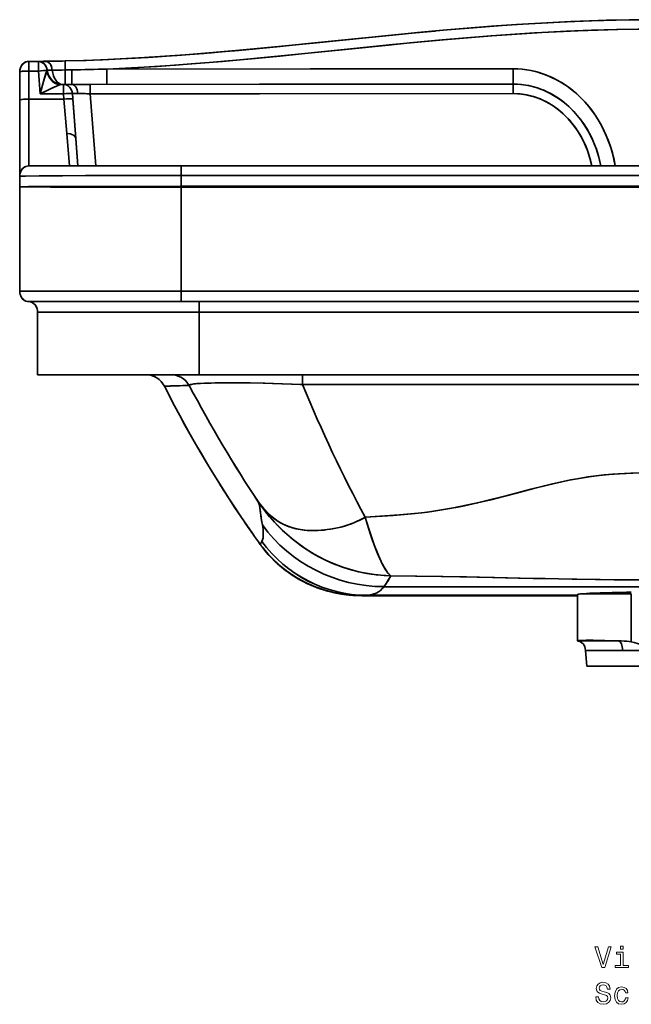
# Model space of a CAD drawing. Extents: x 290 to 1969, y 22 to 1622.
# Tile 7 of 12: x 290 to 582, y 886 to 1357. Entities that reach past the tile are written whole.
import ezdxf

# ---------------------------------------------------------------- set-up
doc = ezdxf.new("R2010")
doc.units = 0

msp = doc.modelspace()

# ---------------------------------------------------------------- linework, layer by layer
at = {"color": 7, "lineweight": 35, "ltscale": 0.000183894}
msp.add_line((293.83, 1337.1), (293.84, 1337.1), dxfattribs=at)
at = {"color": 7, "lineweight": 35, "ltscale": 0.000238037}
msp.add_line((293.85, 1337.09), (293.84, 1337.09), dxfattribs=at)
at = {"color": 7, "lineweight": 35, "ltscale": 0.114105}
for p, q in [((293.85, 1332.52), (293.85, 1337.09)), ((293.85, 1337.09), (293.85, 1332.52)), ((298.5, 1337.09), (298.5, 1332.52)), ((298.5, 1332.52), (298.5, 1337.09)), ((310.49, 1321.56), (310.49, 1326.13)), ((366.86, 1287.09), (366.86, 1282.52)), ((366.86, 1287.09), (366.86, 1282.52))]:
    msp.add_line(p, q, dxfattribs=at)
at = {"color": 7, "lineweight": 35, "ltscale": 0.116359}
for p, q in [((298.5, 1337.09), (293.85, 1337.09)), ((298.5, 1332.52), (293.85, 1332.52)), ((293.85, 1332.52), (298.5, 1332.52))]:
    msp.add_line(p, q, dxfattribs=at)
at = {"color": 7, "lineweight": 35, "ltscale": 0.088772}
for p, q in [((298.5, 1337.09), (302.06, 1337.09)), ((302.06, 1337.09), (298.5, 1337.09))]:
    msp.add_line(p, q, dxfattribs=at)
at = {"color": 7, "lineweight": 35, "ltscale": 0.002328}
msp.add_line((298.6, 1337.09), (298.5, 1337.09), dxfattribs=at)
msp.add_line((298.6, 1337.09), (298.5, 1337.09), dxfattribs=at)
at = {"color": 7, "lineweight": 35, "ltscale": 0.002309}
msp.add_line((298.6, 1337.09), (298.51, 1337.09), dxfattribs=at)
at = {"color": 7, "lineweight": 35, "ltscale": 0.089302}
msp.add_line((298.51, 1337.09), (302.08, 1337.09), dxfattribs=at)
at = {"color": 7, "lineweight": 35, "ltscale": 0.002797}
msp.add_line((299.55, 1336.94), (299.44, 1336.97), dxfattribs=at)
at = {"color": 7, "lineweight": 35, "ltscale": 0.002061}
msp.add_line((301.4, 1335.78), (301.34, 1335.84), dxfattribs=at)
at = {"color": 7, "lineweight": 35, "ltscale": 0.107782}
msp.add_line((311.26, 1337.34), (311.33, 1333.03), dxfattribs=at)
msp.add_line((311.26, 1337.34), (311.33, 1333.03), dxfattribs=at)
at = {"color": 7, "lineweight": 35, "ltscale": 0.337155}
for p, q in [((289.55, 1318.6), (289.55, 1332.09)), ((289.55, 1332.09), (289.55, 1318.6)), ((293.85, 1332.52), (293.85, 1319.04)), ((293.85, 1319.04), (293.85, 1332.52))]:
    msp.add_line(p, q, dxfattribs=at)
at = {"color": 7, "lineweight": 35, "ltscale": 0.000137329}
msp.add_line((289.55, 1332.09), (289.55, 1332.09), dxfattribs=at)
at = {"color": 7, "lineweight": 35, "ltscale": 0.274726}
for p, q in [((299.33, 1321.56), (298.5, 1332.52)), ((298.5, 1332.52), (299.33, 1321.56))]:
    msp.add_line(p, q, dxfattribs=at)
at = {"color": 7, "lineweight": 35, "ltscale": 0.000296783}
for p, q in [((302.75, 1332.87), (302.73, 1332.87)), ((302.73, 1332.87), (302.75, 1332.87))]:
    msp.add_line(p, q, dxfattribs=at)
at = {"color": 7, "lineweight": 35, "ltscale": 0.077971}
for p, q in [((314.45, 1333.07), (311.33, 1333.03)), ((311.33, 1333.03), (314.45, 1333.07))]:
    msp.add_line(p, q, dxfattribs=at)
at = {"color": 7, "lineweight": 35, "ltscale": 0.024824}
msp.add_line((309.5, 1326.13), (310.49, 1326.13), dxfattribs=at)
msp.add_line((309.5, 1326.13), (310.49, 1326.13), dxfattribs=at)
at = {"color": 7, "lineweight": 35, "ltscale": 0.000769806}
msp.add_line((309.5, 1326.13), (309.53, 1326.13), dxfattribs=at)
at = {"color": 7, "lineweight": 35, "ltscale": 0.012524}
msp.add_line((309.53, 1326.13), (310.03, 1326.13), dxfattribs=at)
at = {"color": 7, "lineweight": 35, "ltscale": 0.006715}
msp.add_line((309.76, 1326.13), (310.03, 1326.13), dxfattribs=at)
at = {"color": 7, "lineweight": 35, "ltscale": 0.031987}
msp.add_line((310.03, 1326.13), (311.31, 1326.13), dxfattribs=at)
at = {"color": 7, "lineweight": 35, "ltscale": 0.098396}
for p, q in [((310.49, 1326.13), (314.43, 1326.13)), ((314.43, 1326.13), (310.49, 1326.13))]:
    msp.add_line(p, q, dxfattribs=at)
at = {"color": 7, "lineweight": 35, "ltscale": 0.114102}
msp.add_line((310.49, 1326.13), (310.49, 1321.56), dxfattribs=at)
at = {"color": 7, "lineweight": 35, "ltscale": 0.077934}
msp.add_line((314.43, 1326.13), (311.31, 1326.13), dxfattribs=at)
at = {"color": 7, "lineweight": 35, "ltscale": 0.223338}
msp.add_line((314.43, 1326.13), (323.36, 1326.13), dxfattribs=at)
msp.add_line((314.43, 1326.13), (323.36, 1326.13), dxfattribs=at)
at = {"color": 7, "lineweight": 35, "ltscale": 5.62716e-05}
msp.add_line((314.43, 1326.13), (314.43, 1326.13), dxfattribs=at)
at = {"color": 7, "lineweight": 35, "ltscale": 0.014688}
msp.add_line((525.76, 1326.26), (525.17, 1326.26), dxfattribs=at)
at = {"color": 7, "lineweight": 35, "ltscale": 0.005292}
msp.add_line((525.97, 1326.26), (525.76, 1326.26), dxfattribs=at)
at = {"color": 7, "lineweight": 35, "ltscale": 0.279176}
for p, q in [((310.49, 1321.56), (299.33, 1321.56)), ((299.33, 1321.56), (310.49, 1321.56))]:
    msp.add_line(p, q, dxfattribs=at)
at = {"color": 7, "lineweight": 35, "ltscale": 0.06338}
for p, q in [((310.68, 1319.04), (310.49, 1321.56)), ((310.68, 1319.04), (310.49, 1321.56)), ((314.77, 1321.56), (314.96, 1319.04)), ((314.96, 1319.04), (314.77, 1321.56))]:
    msp.add_line(p, q, dxfattribs=at)
at = {"color": 7, "lineweight": 35}
for p, q in [((317.36, 1287.09), (314.77, 1321.56)), ((325.95, 1287.09), (323.35, 1321.57)), ((323.35, 1321.57), (325.95, 1287.09)), ((289.55, 1282.09), (289.55, 1318.6)), ((289.55, 1318.6), (289.55, 1282.09)), ((293.85, 1319.04), (293.85, 1287.09)), ((293.85, 1287.09), (293.85, 1319.04)), ((293.85, 1287.09), (366.86, 1287.09)), ((366.86, 1287.09), (293.85, 1287.09)), ((313.43, 1287.09), (365.17, 1287.09)), ((365.17, 1287.09), (594.5, 1287.09)), ((366.86, 1287.09), (594.5, 1287.09)), ((366.86, 1287.09), (594.5, 1287.09)), ((594.5, 1282.52), (366.86, 1282.52)), ((366.86, 1282.52), (594.5, 1282.52)), ((289.55, 1227.09), (289.55, 1277.09)), ((289.55, 1277.09), (289.55, 1227.09)), ((366.86, 1277.3), (594.5, 1277.3)), ((366.86, 1277.3), (594.5, 1277.3)), ((366.86, 1276.87), (594.5, 1276.87)), ((594.5, 1276.87), (366.86, 1276.87)), ((366.86, 1276.87), (366.86, 1227.09)), ((366.86, 1227.09), (366.86, 1276.87)), ((366.86, 1227.09), (289.55, 1227.09)), ((289.55, 1227.09), (366.86, 1227.09)), ((594.5, 1227.09), (366.86, 1227.09)), ((366.86, 1227.09), (594.5, 1227.09)), ((366.86, 1222.09), (293.85, 1222.09)), ((293.85, 1222.09), (366.86, 1222.09)), ((594.5, 1222.09), (375.46, 1222.09)), ((375.46, 1222.09), (594.5, 1222.09)), ((375.46, 1217.09), (298.14, 1217.09)), ((298.14, 1217.09), (298.14, 1187.09)), ((298.14, 1217.09), (375.46, 1217.09)), ((298.14, 1187.09), (298.14, 1217.09)), ((375.46, 1187.09), (375.46, 1217.09)), ((594.5, 1217.09), (375.46, 1217.09)), ((375.46, 1187.09), (375.46, 1217.09)), ((594.5, 1217.09), (375.46, 1217.09)), ((375.46, 1187.09), (317.83, 1187.09)), ((317.83, 1187.09), (375.46, 1187.09)), ((594.5, 1187.09), (375.46, 1187.09)), ((594.5, 1187.09), (375.46, 1187.09)), ((424.85, 1182.43), (594.5, 1182.43)), ((594.5, 1182.43), (424.85, 1182.43)), ((463.9, 1085.62), (594.5, 1085.62)), ((594.5, 1085.62), (463.9, 1085.62)), ((453.33, 1081.32), (473.99, 1081.29)), ((453.33, 1081.32), (473.99, 1081.29)), ((556.53, 1081.49), (455.78, 1081.49)), ((455.78, 1081.49), (556.53, 1081.49)), ((556.53, 1081.29), (474.19, 1081.29)), ((556.53, 1081.29), (474.19, 1081.29)), ((474.19, 1081.29), (556.53, 1081.29)), ((556.53, 1081.29), (474.19, 1081.29)), ((474.19, 1081.29), (556.53, 1081.29)), ((556.53, 1059.76), (556.53, 1081.84)), ((556.53, 1059.76), (556.53, 1081.84)), ((582.3, 1082.27), (582.3, 1059.18)), ((594.5, 1047.59), (561, 1047.59)), ((561, 1047.59), (594.5, 1047.59))]:
    msp.add_line(p, q, dxfattribs=at)
at = {"color": 7, "lineweight": 35, "ltscale": 0.420872}
for p, q in [((293.85, 1319.04), (310.68, 1319.04)), ((310.68, 1319.04), (293.85, 1319.04))]:
    msp.add_line(p, q, dxfattribs=at)
at = {"color": 7, "lineweight": 35, "ltscale": 0.412552}
for p, q in [((310.68, 1319.04), (312.1, 1302.59)), ((312.1, 1302.59), (310.68, 1319.04))]:
    msp.add_line(p, q, dxfattribs=at)
at = {"color": 7, "lineweight": 35, "ltscale": 0.471082}
msp.add_line((314.96, 1319.04), (316.38, 1300.25), dxfattribs=at)
msp.add_line((314.96, 1319.04), (316.38, 1300.25), dxfattribs=at)
at = {"color": 7, "lineweight": 35, "ltscale": 0.389129}
msp.add_line((313.43, 1287.09), (312.1, 1302.59), dxfattribs=at)
msp.add_line((313.43, 1287.09), (312.1, 1302.59), dxfattribs=at)
at = {"color": 7, "lineweight": 35, "ltscale": 0.32991}
msp.add_line((316.38, 1300.25), (317.36, 1287.09), dxfattribs=at)
at = {"color": 7, "lineweight": 35, "ltscale": 0.329904}
msp.add_line((316.38, 1300.25), (317.36, 1287.09), dxfattribs=at)
at = {"color": 7, "lineweight": 35, "ltscale": 0.329907}
msp.add_line((317.36, 1287.09), (316.38, 1300.25), dxfattribs=at)
at = {"color": 7, "lineweight": 35, "ltscale": 0.489474}
msp.add_line((293.85, 1287.09), (313.43, 1287.09), dxfattribs=at)
at = {"color": 7, "lineweight": 35, "ltscale": 0.000390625}
for p, q in [((313.43, 1287.09), (313.44, 1287.09)), ((313.44, 1287.09), (313.43, 1287.09))]:
    msp.add_line(p, q, dxfattribs=at)
at = {"color": 7, "lineweight": 35, "ltscale": 0.130457}
for p, q in [((366.86, 1282.52), (366.86, 1277.3)), ((366.86, 1277.3), (366.86, 1282.52))]:
    msp.add_line(p, q, dxfattribs=at)
at = {"color": 7, "lineweight": 35, "ltscale": 0.125}
for p, q in [((289.55, 1277.09), (289.55, 1282.09)), ((289.55, 1282.09), (289.55, 1277.09)), ((366.86, 1227.09), (366.86, 1222.09)), ((366.86, 1222.09), (366.86, 1227.09)), ((375.46, 1217.09), (375.46, 1222.09)), ((375.46, 1217.09), (375.46, 1222.09))]:
    msp.add_line(p, q, dxfattribs=at)
at = {"color": 7, "lineweight": 35, "ltscale": 0.001549}
msp.add_line((320.89, 1277.27), (320.95, 1277.25), dxfattribs=at)
at = {"color": 7, "lineweight": 35, "ltscale": 0.010895}
msp.add_line((366.86, 1277.3), (366.86, 1276.87), dxfattribs=at)
msp.add_line((366.86, 1277.3), (366.86, 1276.87), dxfattribs=at)
at = {"color": 7, "lineweight": 35, "ltscale": 0.214751}
for p, q in [((366.86, 1222.09), (375.46, 1222.09)), ((375.46, 1222.09), (366.86, 1222.09))]:
    msp.add_line(p, q, dxfattribs=at)
at = {"color": 7, "lineweight": 35, "ltscale": 0.492164}
msp.add_line((317.83, 1187.09), (298.14, 1187.09), dxfattribs=at)
at = {"color": 7, "lineweight": 35, "ltscale": 0.492163}
msp.add_line((298.14, 1187.09), (317.83, 1187.09), dxfattribs=at)
at = {"color": 7, "lineweight": 35, "ltscale": 0.116318}
msp.add_line((424.85, 1187.09), (424.85, 1182.43), dxfattribs=at)
at = {"color": 7, "lineweight": 35, "ltscale": 0.116312}
msp.add_line((424.85, 1187.09), (424.85, 1182.43), dxfattribs=at)
at = {"color": 7, "lineweight": 35, "ltscale": 0.000149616}
for p, q in [((358.8, 1181.61), (358.8, 1181.62)), ((358.8, 1181.62), (358.8, 1181.61))]:
    msp.add_line(p, q, dxfattribs=at)
at = {"color": 7, "lineweight": 35, "ltscale": 0.000902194}
for p, q in [((358.8, 1181.61), (358.84, 1181.61)), ((358.84, 1181.61), (358.8, 1181.61))]:
    msp.add_line(p, q, dxfattribs=at)
at = {"color": 7, "lineweight": 35, "ltscale": 0.000101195}
msp.add_line((403.93, 1125.97), (403.94, 1125.97), dxfattribs=at)
at = {"color": 7, "lineweight": 35, "ltscale": 3.20888e-05}
msp.add_line((403.93, 1125.97), (403.93, 1125.97), dxfattribs=at)
at = {"color": 7, "lineweight": 35, "ltscale": 0.000103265}
msp.add_line((403.94, 1125.97), (403.93, 1125.97), dxfattribs=at)
at = {"color": 7, "lineweight": 35, "ltscale": 2.94696e-05}
msp.add_line((403.93, 1125.97), (403.93, 1125.97), dxfattribs=at)
at = {"color": 7, "lineweight": 35, "ltscale": 3.0095e-05}
for p, q in [((454.9, 1118.9), (454.91, 1118.9)), ((454.91, 1118.9), (454.9, 1118.9))]:
    msp.add_line(p, q, dxfattribs=at)
at = {"color": 7, "lineweight": 35, "ltscale": 8.34783e-05}
msp.add_line((454.91, 1118.9), (454.91, 1118.9), dxfattribs=at)
msp.add_line((454.91, 1118.9), (454.91, 1118.9), dxfattribs=at)
at = {"color": 7, "lineweight": 35, "ltscale": 0.000237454}
msp.add_line((401.1, 1110.9), (401.11, 1110.91), dxfattribs=at)
msp.add_line((401.1, 1110.9), (401.11, 1110.91), dxfattribs=at)
at = {"color": 7, "lineweight": 35, "ltscale": 0.00024426}
msp.add_line((404.71, 1105.83), (404.71, 1105.84), dxfattribs=at)
at = {"color": 7, "lineweight": 35, "ltscale": 0.000164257}
msp.add_line((404.71, 1105.84), (404.72, 1105.83), dxfattribs=at)
msp.add_line((404.71, 1105.84), (404.72, 1105.83), dxfattribs=at)
at = {"color": 7, "lineweight": 35, "ltscale": 0.00024551}
msp.add_line((404.71, 1105.83), (404.71, 1105.84), dxfattribs=at)
at = {"color": 7, "lineweight": 35, "ltscale": 0.000913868}
for p, q in [((404.73, 1105.8), (404.71, 1105.83)), ((404.71, 1105.83), (404.73, 1105.8))]:
    msp.add_line(p, q, dxfattribs=at)
at = {"color": 7, "lineweight": 35, "ltscale": 0.000150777}
msp.add_line((404.71, 1105.83), (404.71, 1105.83), dxfattribs=at)
msp.add_line((404.71, 1105.83), (404.71, 1105.83), dxfattribs=at)
at = {"color": 7, "lineweight": 35, "ltscale": 0.000243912}
msp.add_line((404.71, 1105.83), (404.72, 1105.83), dxfattribs=at)
at = {"color": 7, "lineweight": 35, "ltscale": 0.000244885}
msp.add_line((404.71, 1105.83), (404.72, 1105.83), dxfattribs=at)
at = {"color": 7, "lineweight": 35, "ltscale": 0.000616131}
for p, q in [((404.72, 1105.83), (404.73, 1105.81)), ((404.73, 1105.81), (404.72, 1105.83))]:
    msp.add_line(p, q, dxfattribs=at)
at = {"color": 7, "lineweight": 35, "ltscale": 0.000301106}
msp.add_line((404.72, 1105.81), (404.73, 1105.8), dxfattribs=at)
at = {"color": 7, "lineweight": 35, "ltscale": 0.000204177}
for p, q in [((404.73, 1105.79), (404.73, 1105.8)), ((404.73, 1105.79), (404.73, 1105.8)), ((404.73, 1105.8), (404.73, 1105.79))]:
    msp.add_line(p, q, dxfattribs=at)
at = {"color": 7, "lineweight": 35, "ltscale": 0.424044}
msp.add_line((470.26, 1081.29), (453.3, 1081.31), dxfattribs=at)
at = {"color": 7, "lineweight": 35, "ltscale": 8.15489e-05}
for p, q in [((453.32, 1081.31), (453.33, 1081.32)), ((453.33, 1081.32), (453.32, 1081.31))]:
    msp.add_line(p, q, dxfattribs=at)
at = {"color": 7, "lineweight": 35, "ltscale": 0.00023548}
msp.add_line((453.33, 1081.32), (453.32, 1081.31), dxfattribs=at)
msp.add_line((453.33, 1081.32), (453.32, 1081.31), dxfattribs=at)
at = {"color": 7, "lineweight": 35, "ltscale": 0.061421}
msp.add_line((455.78, 1081.49), (453.33, 1081.32), dxfattribs=at)
msp.add_line((455.78, 1081.49), (453.33, 1081.32), dxfattribs=at)
at = {"color": 7, "lineweight": 35, "ltscale": 0.116967}
msp.add_line((465.58, 1081.3), (470.26, 1081.29), dxfattribs=at)
at = {"color": 7, "lineweight": 35, "ltscale": 0.117002}
msp.add_line((465.58, 1081.3), (470.26, 1081.29), dxfattribs=at)
at = {"color": 7, "lineweight": 35, "ltscale": 0.111818}
msp.add_line((465.79, 1081.3), (470.26, 1081.29), dxfattribs=at)
at = {"color": 7, "lineweight": 35, "ltscale": 0.111402}
msp.add_line((470.26, 1081.29), (465.8, 1081.3), dxfattribs=at)
at = {"color": 7, "lineweight": 35, "ltscale": 0.071794}
msp.add_line((468.77, 1081.29), (465.9, 1081.3), dxfattribs=at)
at = {"color": 7, "lineweight": 35, "ltscale": 0.093222}
msp.add_line((473.99, 1081.29), (470.26, 1081.29), dxfattribs=at)
at = {"color": 7, "lineweight": 35, "ltscale": 0.093227}
msp.add_line((470.26, 1081.29), (473.99, 1081.29), dxfattribs=at)
at = {"color": 7, "lineweight": 35, "ltscale": 0.00771}
msp.add_line((474.19, 1081.29), (473.88, 1081.29), dxfattribs=at)
at = {"color": 7, "lineweight": 35, "ltscale": 0.005058}
msp.add_line((474.19, 1081.29), (473.99, 1081.29), dxfattribs=at)
msp.add_line((474.19, 1081.29), (473.99, 1081.29), dxfattribs=at)
at = {"color": 7, "lineweight": 35, "ltscale": 0.00505}
for p, q in [((473.99, 1081.29), (474.19, 1081.29)), ((474.19, 1081.29), (473.99, 1081.29))]:
    msp.add_line(p, q, dxfattribs=at)
at = {"color": 7, "lineweight": 35, "ltscale": 0.214987}
msp.add_line((556.53, 1072.69), (556.53, 1081.29), dxfattribs=at)
at = {"color": 7, "lineweight": 35, "ltscale": 0.346832}
msp.add_line((573.1, 1082.23), (559.22, 1082.23), dxfattribs=at)
msp.add_line((573.1, 1082.23), (559.22, 1082.23), dxfattribs=at)
at = {"color": 7, "lineweight": 35, "ltscale": 0.01481}
msp.add_line((573.1, 1082.83), (573.1, 1082.23), dxfattribs=at)
msp.add_line((573.1, 1082.83), (573.1, 1082.23), dxfattribs=at)
at = {"color": 7, "lineweight": 35, "ltscale": 0.026114}
msp.add_line((556.53, 1059.91), (556.53, 1060.95), dxfattribs=at)
at = {"color": 7, "lineweight": 35, "ltscale": 0.00242}
for p, q in [((556.53, 1059.66), (556.53, 1059.76)), ((556.53, 1059.76), (556.53, 1059.66))]:
    msp.add_line(p, q, dxfattribs=at)
at = {"color": 7, "lineweight": 35, "ltscale": 0.001999}
msp.add_line((556.53, 1059.68), (556.53, 1059.76), dxfattribs=at)
at = {"color": 7, "lineweight": 35, "ltscale": 0.050497}
msp.add_line((558.55, 1059.66), (556.53, 1059.66), dxfattribs=at)
at = {"color": 7, "lineweight": 35, "ltscale": 0.494168}
msp.add_line((556.53, 1059.66), (576.3, 1059.66), dxfattribs=at)
at = {"color": 7, "lineweight": 35, "ltscale": 0.014108}
msp.add_line((557.09, 1059.66), (556.53, 1059.66), dxfattribs=at)
at = {"color": 7, "lineweight": 35, "ltscale": 0.49417}
msp.add_line((556.53, 1059.66), (576.3, 1059.66), dxfattribs=at)
at = {"color": 7, "lineweight": 35, "ltscale": 0.004639}
msp.add_line((576.3, 1059.66), (576.11, 1059.7), dxfattribs=at)
at = {"color": 7, "lineweight": 35, "ltscale": 0.034886}
msp.add_line((576.11, 1059.7), (577.51, 1059.66), dxfattribs=at)
at = {"color": 7, "lineweight": 35, "ltscale": 0.030333}
msp.add_line((576.3, 1059.66), (577.51, 1059.66), dxfattribs=at)
at = {"color": 7, "lineweight": 35, "ltscale": 0.188785}
msp.add_line((560.43, 1055.12), (561, 1047.59), dxfattribs=at)
msp.add_line((560.43, 1055.12), (561, 1047.59), dxfattribs=at)
at = {"color": 7, "lineweight": 35, "ltscale": 0.443358}
for p, q in [((578.17, 1055.12), (560.43, 1055.12)), ((560.43, 1055.12), (578.17, 1055.12))]:
    msp.add_line(p, q, dxfattribs=at)
at = {"color": 7, "lineweight": 35, "ltscale": 0.408315}
for p, q in [((594.5, 1055.12), (578.17, 1055.12)), ((578.17, 1055.12), (594.5, 1055.12))]:
    msp.add_line(p, q, dxfattribs=at)
at = {"color": 7, "lineweight": 35}
for points in [[(311.26, 1337.34), (321.37, 1337.62), (331.68, 1338.02), (340.47, 1338.44), (349.37, 1338.94), (359.06, 1339.56), (368.69, 1340.25), (381.95, 1341.3), (394.84, 1342.43), (410.04, 1343.86), (431.61, 1346.02), (456.9, 1348.61), (469.55, 1349.87), (481.85, 1351.06), (494.23, 1352.19), (506.65, 1353.25), (520.44, 1354.3), (530.23, 1354.96), (541.79, 1355.64), (553.31, 1356.19), (562.35, 1356.54), (571.18, 1356.8), (581.31, 1356.99), (587.58, 1357.06)], [(587.07, 1357.06), (575.12, 1356.89), (563.18, 1356.57), (551.24, 1356.1), (539.3, 1355.5), (527.37, 1354.77), (515.45, 1353.93), (503.8, 1353.01), (492.15, 1352.01), (479.98, 1350.88), (467.81, 1349.7), (449.97, 1347.9), (426.08, 1345.46), (414.21, 1344.27), (397.78, 1342.7), (389.57, 1341.96), (381.35, 1341.25), (373.12, 1340.59), (364.9, 1339.97), (351.5, 1339.07), (344.8, 1338.67), (338.09, 1338.32), (329.15, 1337.91), (320.2, 1337.59), (311.26, 1337.34)], [(548.18, 1355.96), (558.43, 1356.4), (570.45, 1356.78), (582.47, 1357.01), (594.5, 1357.09)], [(311.26, 1337.34), (320.11, 1337.58), (328.96, 1337.91), (337.81, 1338.31), (344.45, 1338.66), (351.09, 1339.04), (364.36, 1339.93), (377.62, 1340.94), (386, 1341.65), (394.38, 1342.39), (403.51, 1343.24), (421.78, 1345.02), (443.83, 1347.27), (465.88, 1349.51), (477.17, 1350.61), (488.46, 1351.67)], [(594.5, 1352.52), (585.4, 1352.48), (575.82, 1352.34), (566.25, 1352.1), (556.68, 1351.76), (549.78, 1351.47), (542.88, 1351.13), (535.9, 1350.74), (528.91, 1350.3), (515.04, 1349.33), (503.43, 1348.41), (491.83, 1347.4), (476.37, 1345.96), (466.06, 1344.95), (445.46, 1342.86), (425.97, 1340.87), (416.23, 1339.89), (401.61, 1338.48), (386.63, 1337.13), (371.65, 1335.9), (364.15, 1335.34), (356.65, 1334.83), (343.97, 1334.06), (331.29, 1333.44)], [(594.5, 1352.52), (587.1, 1352.49), (575.17, 1352.32), (563.25, 1352), (551.33, 1351.54), (539.41, 1350.94), (527.49, 1350.21), (515.58, 1349.37), (503.97, 1348.45), (492.37, 1347.45), (480.17, 1346.32), (467.98, 1345.14), (444.92, 1342.8), (424.43, 1340.71), (414.19, 1339.69), (398.81, 1338.22), (389.51, 1337.38), (380.22, 1336.58), (367.82, 1335.61), (355.41, 1334.74), (342.99, 1334.01), (331.29, 1333.44)], [(293.85, 1337.09), (293.17, 1337.02), (292.52, 1336.84), (291.9, 1336.54), (291.32, 1336.12), (290.8, 1335.61), (290.37, 1335.02), (290.02, 1334.35), (289.76, 1333.62), (289.61, 1332.86), (289.55, 1332.09)], [(289.55, 1332.09), (289.61, 1332.87), (289.77, 1333.63), (290.03, 1334.36), (290.39, 1335.04), (290.82, 1335.64), (291.35, 1336.15), (291.94, 1336.56), (292.54, 1336.85), (293.19, 1337.03), (293.85, 1337.09)], [(289.56, 1332.15), (289.64, 1333.09), (289.74, 1333.56), (289.88, 1334.01), (290.06, 1334.44), (290.27, 1334.85), (290.76, 1335.57), (291.05, 1335.89), (291.37, 1336.18), (291.72, 1336.44), (292.08, 1336.65), (292.64, 1336.89), (293.23, 1337.04), (293.83, 1337.1)], [(289.56, 1332.14), (289.61, 1332.91), (289.77, 1333.67), (290.04, 1334.39), (290.4, 1335.07), (290.83, 1335.66), (291.35, 1336.16), (291.94, 1336.57), (292.54, 1336.86), (293.18, 1337.04), (293.84, 1337.1)], [(302.05, 1337.17), (302.35, 1337.15), (302.63, 1337.09), (302.91, 1336.99), (303.42, 1336.67), (303.69, 1336.43), (303.94, 1336.16), (304.38, 1335.52), (304.72, 1334.79), (304.99, 1333.87), (305.15, 1332.89)], [(305.15, 1332.89), (305.01, 1333.72), (304.79, 1334.52), (304.48, 1335.26), (304.07, 1335.92), (303.71, 1336.34), (303.32, 1336.67), (302.9, 1336.91), (302.45, 1337.05), (302.08, 1337.09)], [(289.55, 1332.09), (289.56, 1332.1), (289.58, 1332.13), (289.62, 1332.16), (289.75, 1332.22), (290.01, 1332.28), (290.72, 1332.39), (291.82, 1332.47), (293.85, 1332.52)], [(293.85, 1332.52), (292.55, 1332.5), (291.32, 1332.44), (290.36, 1332.34), (289.98, 1332.28), (289.63, 1332.17), (289.58, 1332.13), (289.56, 1332.11), (289.55, 1332.09)], [(298.5, 1332.52), (299.8, 1332.63), (301.03, 1332.69), (301.72, 1332.7), (302.47, 1332.65)], [(302.47, 1332.65), (302.05, 1332.69), (300.93, 1332.69), (299.75, 1332.63), (298.5, 1332.52)], [(302.47, 1332.65), (301.93, 1330.82), (301, 1327.55), (299.33, 1321.56)], [(299.33, 1321.56), (300.97, 1327.46), (302.47, 1332.65)], [(302.73, 1332.87), (302.72, 1332.87), (302.66, 1332.83), (302.47, 1332.65)], [(302.47, 1332.65), (302.69, 1332.85), (302.73, 1332.87)], [(305.15, 1332.89), (303.12, 1332.88), (302.79, 1332.87), (302.75, 1332.87), (302.75, 1332.87)], [(302.75, 1332.87), (302.75, 1332.87), (302.76, 1332.87), (303.63, 1332.89), (305.15, 1332.89)], [(311.31, 1326.13), (311.31, 1326.13), (311.31, 1326.14), (311.32, 1326.88), (311.33, 1333.03)], [(311.31, 1326.13), (311.31, 1326.13), (311.31, 1326.14), (311.32, 1326.88), (311.33, 1333.03)], [(314.45, 1333.08), (314.44, 1327.34), (314.43, 1326.18), (314.43, 1326.14), (314.43, 1326.13)], [(314.43, 1326.13), (314.43, 1326.23), (314.44, 1326.88), (314.45, 1333.07)], [(331.27, 1326.13), (331.27, 1326.14), (331.27, 1326.52), (331.29, 1333.44)], [(331.27, 1326.13), (331.27, 1326.14), (331.27, 1326.15), (331.28, 1326.96), (331.29, 1333.44)], [(331.29, 1333.44), (428.55, 1333.5), (525.79, 1333.56)], [(525.79, 1333.56), (428.51, 1333.5), (331.29, 1333.44)], [(525.76, 1326.26), (525.76, 1326.27), (525.76, 1326.31), (525.77, 1326.67), (525.79, 1329.31), (525.79, 1333.56)], [(525.76, 1326.26), (525.76, 1326.27), (525.76, 1326.31), (525.77, 1326.67), (525.79, 1329.31), (525.79, 1333.56)], [(525.79, 1333.56), (527.95, 1333.51), (530.1, 1333.35), (532.23, 1333.08), (534.36, 1332.7), (536.46, 1332.22), (538.19, 1331.74), (539.91, 1331.19), (541.6, 1330.57), (542.85, 1330.06), (544.09, 1329.52), (545.32, 1328.93), (546.54, 1328.3), (548.86, 1326.98), (551.1, 1325.53), (553.28, 1323.95), (555.37, 1322.24), (557.38, 1320.43), (559.3, 1318.5), (561.12, 1316.47), (562.85, 1314.34), (564.48, 1312.12), (566.12, 1309.63), (567.64, 1307.04), (569.03, 1304.38), (570.3, 1301.64), (571.43, 1298.83), (572.43, 1295.96), (573.3, 1293.05), (574.03, 1290.08), (574.62, 1287.09)], [(574.62, 1287.09), (574, 1290.21), (573.23, 1293.3), (572.31, 1296.35), (571.24, 1299.33), (570.65, 1300.8), (570.02, 1302.26), (569.37, 1303.69), (568.67, 1305.1), (567.57, 1307.18), (566.38, 1309.21), (565.12, 1311.18), (563.78, 1313.1), (561.96, 1315.46), (561.01, 1316.6), (560.03, 1317.71), (558.67, 1319.15), (557.27, 1320.53), (555.83, 1321.85), (554.03, 1323.36), (552.17, 1324.78), (550.25, 1326.1), (548.27, 1327.33), (546.25, 1328.46), (543.84, 1329.63), (541.38, 1330.66), (538.86, 1331.54), (537.59, 1331.92), (536.3, 1332.26), (534.23, 1332.73), (532.14, 1333.09), (530.03, 1333.36), (527.92, 1333.51), (525.79, 1333.56)], [(308.81, 1325.91), (308.29, 1325.7), (307.18, 1325.23), (304.36, 1323.95), (299.33, 1321.56)], [(308.81, 1325.91), (308.29, 1325.7), (307.17, 1325.23), (305.31, 1324.39), (302.4, 1323.04), (299.33, 1321.56)], [(309.5, 1326.13), (309.13, 1326.02), (308.81, 1325.91)], [(309.5, 1326.13), (309.31, 1326.09), (308.81, 1325.91)], [(323.35, 1321.57), (323.36, 1325.69), (323.36, 1326.13), (323.36, 1326.13)], [(323.35, 1321.57), (323.36, 1325.69), (323.36, 1326.13), (323.36, 1326.13)], [(323.36, 1326.13), (444.13, 1326.21), (525.76, 1326.26)], [(323.36, 1326.13), (404.31, 1326.17), (525.76, 1326.26)], [(525.74, 1321.7), (525.75, 1325.82), (525.76, 1326.26), (525.76, 1326.26)], [(525.74, 1321.7), (525.75, 1325.82), (525.76, 1326.26), (525.76, 1326.26)], [(525.76, 1326.26), (527.76, 1326.21), (529.75, 1326.05), (531.74, 1325.78), (533.71, 1325.4), (535.66, 1324.92), (537.26, 1324.44), (538.85, 1323.89), (540.41, 1323.27), (541.56, 1322.76), (542.7, 1322.22), (543.83, 1321.63), (544.95, 1321.01), (547.07, 1319.69), (549.12, 1318.23), (551.09, 1316.66), (552.97, 1314.96), (554.76, 1313.16), (556.46, 1311.25), (558.06, 1309.25), (559.55, 1307.15), (560.94, 1304.97), (562.29, 1302.6), (563.51, 1300.16), (564.6, 1297.65), (565.57, 1295.08), (566.41, 1292.46), (567.13, 1289.79), (567.71, 1287.09)], [(314.77, 1321.56), (314.77, 1321.59), (314.75, 1321.6), (314.72, 1321.63), (314.62, 1321.66), (314.32, 1321.71), (313.66, 1321.74), (312.83, 1321.73), (311.93, 1321.68), (310.49, 1321.56)], [(310.49, 1321.56), (311.76, 1321.67), (312.96, 1321.73), (313.98, 1321.73), (314.58, 1321.67), (314.73, 1321.62), (314.77, 1321.58), (314.77, 1321.56)], [(317.38, 1321.74), (315.75, 1321.72), (315.18, 1321.68), (314.9, 1321.63), (314.82, 1321.61), (314.79, 1321.59), (314.78, 1321.58), (314.77, 1321.56)], [(323.35, 1321.57), (320.87, 1321.67), (318.45, 1321.74), (317.38, 1321.74)], [(525.74, 1321.7), (363.82, 1321.58), (323.35, 1321.57)], [(323.35, 1321.57), (404.28, 1321.61), (525.74, 1321.7)], [(563.38, 1287.09), (563.07, 1288.49), (562.73, 1289.87), (562.35, 1291.25), (561.93, 1292.61), (561.31, 1294.4), (560.62, 1296.17), (559.86, 1297.9), (558.87, 1299.93), (557.79, 1301.91), (556.61, 1303.82), (555.35, 1305.66), (554, 1307.44), (552.48, 1309.22), (550.87, 1310.91), (549.18, 1312.5), (547.41, 1313.98), (545.56, 1315.35), (543.64, 1316.6), (541.66, 1317.72), (539.61, 1318.71), (537.71, 1319.49), (535.77, 1320.16), (533.81, 1320.71), (531.81, 1321.14), (529.8, 1321.45), (527.77, 1321.64), (525.74, 1321.7)], [(293.85, 1319.04), (292.58, 1319.02), (291.37, 1318.96), (290.34, 1318.85), (289.74, 1318.73), (289.59, 1318.66), (289.56, 1318.62), (289.55, 1318.6)], [(289.55, 1318.6), (289.56, 1318.62), (289.57, 1318.64), (289.61, 1318.67), (289.7, 1318.71), (290, 1318.79), (290.66, 1318.89), (291.49, 1318.96), (292.41, 1319.01), (293.85, 1319.04)], [(314.96, 1319.04), (314.96, 1319.06), (314.94, 1319.07), (314.91, 1319.1), (314.81, 1319.13), (314.51, 1319.18), (313.85, 1319.21), (313.02, 1319.2), (312.12, 1319.16), (310.68, 1319.04)], [(310.68, 1319.04), (311.98, 1319.15), (313.22, 1319.21), (314.16, 1319.21), (314.53, 1319.18), (314.87, 1319.12), (314.93, 1319.09), (314.95, 1319.07), (314.96, 1319.05), (314.96, 1319.04)], [(293.85, 1287.09), (293.17, 1287.02), (292.52, 1286.84), (291.9, 1286.54), (291.31, 1286.12), (290.8, 1285.61), (290.37, 1285.02), (290.02, 1284.34), (289.76, 1283.62), (289.61, 1282.86), (289.55, 1282.09)], [(289.55, 1282.09), (289.61, 1282.87), (289.77, 1283.63), (290.03, 1284.36), (290.39, 1285.04), (290.82, 1285.64), (291.35, 1286.15), (291.94, 1286.56), (292.54, 1286.85), (293.19, 1287.03), (293.85, 1287.09)], [(366.86, 1282.52), (343.51, 1282.5), (321.31, 1282.44), (310.02, 1282.38), (300.39, 1282.31), (292.38, 1282.2), (290.22, 1282.14), (289.63, 1282.11), (289.56, 1282.09), (289.56, 1282.09), (289.56, 1282.09), (289.55, 1282.09)], [(366.86, 1282.52), (343.33, 1282.5), (321.11, 1282.44), (305.32, 1282.35), (298.84, 1282.29), (291.66, 1282.19), (289.92, 1282.13), (289.6, 1282.1), (289.57, 1282.09), (289.56, 1282.09), (289.56, 1282.09), (289.56, 1282.09), (289.55, 1282.09)], [(366.86, 1277.3), (322.89, 1277.27), (304.32, 1277.21), (294.39, 1277.16), (291.27, 1277.13), (289.75, 1277.1), (289.58, 1277.09), (289.56, 1277.09), (289.56, 1277.09), (289.55, 1277.09)], [(289.55, 1277.09), (289.56, 1277.09), (289.56, 1277.09), (289.56, 1277.09), (289.61, 1277.09), (290.02, 1277.11), (293.76, 1277.16), (311.58, 1277.24), (342.88, 1277.29), (366.86, 1277.3)], [(366.86, 1276.87), (322.89, 1276.91), (304.33, 1276.96), (294.4, 1277.01), (291.27, 1277.04), (289.75, 1277.07), (289.58, 1277.08), (289.56, 1277.08), (289.56, 1277.09), (289.55, 1277.09)], [(366.86, 1276.87), (329.14, 1276.9), (314.58, 1276.93), (298.31, 1276.99), (292.81, 1277.02), (289.93, 1277.06), (289.6, 1277.08), (289.56, 1277.08), (289.56, 1277.09), (289.55, 1277.09)], [(289.55, 1227.09), (289.61, 1226.31), (289.77, 1225.54), (290.03, 1224.81), (290.39, 1224.13), (290.82, 1223.54), (291.35, 1223.02), (291.94, 1222.61), (292.54, 1222.32), (293.19, 1222.15), (293.85, 1222.09)], [(293.85, 1222.09), (293.17, 1222.15), (292.52, 1222.33), (291.9, 1222.63), (291.32, 1223.05), (290.8, 1223.56), (290.37, 1224.15), (290.02, 1224.83), (289.76, 1225.55), (289.61, 1226.31), (289.55, 1227.09)], [(293.85, 1222.09), (294.53, 1222.02), (295.18, 1221.84), (295.8, 1221.54), (296.38, 1221.12), (296.9, 1220.61), (297.33, 1220.02), (297.68, 1219.35), (297.94, 1218.62), (298.09, 1217.86), (298.14, 1217.09)], [(298.14, 1217.09), (298.09, 1217.87), (297.93, 1218.63), (297.67, 1219.36), (297.31, 1220.04), (296.88, 1220.64), (296.35, 1221.15), (295.76, 1221.56), (295.16, 1221.85), (294.51, 1222.03), (293.85, 1222.09)], [(370.66, 1181.97), (370.77, 1182.11), (370.98, 1182.24), (371.28, 1182.35), (371.81, 1182.49), (372.48, 1182.61), (373.68, 1182.76), (375.14, 1182.88), (377.94, 1183.03), (381.24, 1183.13), (384.94, 1183.19), (388.94, 1183.21), (397.55, 1183.17), (406.16, 1183.02), (414.98, 1182.8), (424.85, 1182.43)], [(424.85, 1182.43), (423.75, 1182.48), (415.32, 1182.78), (406.92, 1183.01), (399.85, 1183.14), (392.99, 1183.2), (387.86, 1183.21), (383.05, 1183.17), (379.3, 1183.08), (376.03, 1182.94), (374.33, 1182.82), (372.92, 1182.67), (371.82, 1182.49), (371.32, 1182.36), (370.95, 1182.22), (370.76, 1182.1), (370.66, 1181.97)], [(587.84, 1140.06), (582.04, 1139.95), (579.09, 1139.84), (576.15, 1139.68), (573.22, 1139.48), (569.32, 1139.14), (565.42, 1138.7), (561.55, 1138.17), (557.32, 1137.49), (553.12, 1136.71), (548.94, 1135.85), (543.98, 1134.72), (540.69, 1133.93), (534.15, 1132.26), (524.13, 1129.62), (518.04, 1128.03), (514.99, 1127.26), (508.73, 1125.76), (502.47, 1124.38), (499.34, 1123.75), (496.2, 1123.16), (490.44, 1122.19), (484.67, 1121.36), (478.89, 1120.67), (473.57, 1120.16), (468.25, 1119.74), (463.09, 1119.38), (454.91, 1118.9)], [(454.91, 1118.9), (464.26, 1119.46), (471.36, 1119.98), (474.93, 1120.28), (478.51, 1120.63), (482.08, 1121.03), (486.85, 1121.65), (491.61, 1122.37), (496.36, 1123.19), (500.25, 1123.93), (504.13, 1124.73), (509.3, 1125.89), (514.47, 1127.13), (519.64, 1128.44), (523, 1129.32), (529.73, 1131.1), (535.68, 1132.66), (542.11, 1134.27), (545.57, 1135.09), (549.04, 1135.87), (552.53, 1136.59), (557.3, 1137.48), (562.1, 1138.25), (566.92, 1138.88), (571.78, 1139.37), (576.64, 1139.71), (579.86, 1139.87), (583.07, 1139.98)], [(405.7, 1115.16), (405.32, 1117.4), (405.02, 1119.53), (404.83, 1121.12), (404.66, 1122.55), (404.55, 1123.29), (404.36, 1124.4), (404.22, 1124.99), (403.93, 1125.97)], [(403.93, 1125.97), (404.27, 1124.79), (404.5, 1123.65), (404.73, 1121.95), (405.08, 1119.12), (405.36, 1117.18), (405.7, 1115.16)], [(403.94, 1125.97), (404.19, 1125.63), (405.59, 1123.86), (406.84, 1122.42), (407.84, 1121.36), (408.88, 1120.34), (410.37, 1119.01), (411.8, 1117.89), (413.3, 1116.87), (414.75, 1116.01), (416.26, 1115.25), (417.41, 1114.75), (418.58, 1114.3), (419.77, 1113.9), (420.99, 1113.56), (423, 1113.12), (425.05, 1112.8), (427.14, 1112.59), (429.26, 1112.5), (431.73, 1112.51), (434.24, 1112.66), (436.75, 1112.92), (439.26, 1113.3), (441.64, 1113.78), (443.98, 1114.35), (446.23, 1115.02), (448.38, 1115.77), (450.47, 1116.62), (452.44, 1117.54), (454.22, 1118.49), (454.9, 1118.9)], [(467.23, 1090.84), (464.08, 1090.96), (460.96, 1091.22), (457.86, 1091.61), (454.79, 1092.13), (452.73, 1092.55), (450.68, 1093.03), (448.64, 1093.56), (446.61, 1094.15), (444.59, 1094.81), (442.59, 1095.52), (440.61, 1096.28), (438.66, 1097.09), (435.68, 1098.46), (432.77, 1099.95), (429.93, 1101.55), (427.16, 1103.27), (424.48, 1105.09), (421.87, 1107.01), (419.34, 1109.04), (416.9, 1111.16), (414.49, 1113.44), (413.7, 1114.22), (411.39, 1116.63), (409.19, 1119.13), (406.95, 1121.88), (405.55, 1123.71), (403.94, 1125.97)], [(454.9, 1118.9), (454.42, 1118.61), (452.54, 1117.59), (450.79, 1116.76), (449.45, 1116.19), (448.09, 1115.67), (446.53, 1115.12), (444.95, 1114.63), (443.3, 1114.17), (441.64, 1113.78), (439.95, 1113.43), (438.25, 1113.13), (436.78, 1112.92), (435.31, 1112.75), (433.84, 1112.62), (432.38, 1112.54), (430.1, 1112.49), (427.9, 1112.55), (425.79, 1112.71), (423.82, 1112.97), (421.88, 1113.35), (420.09, 1113.81), (418.4, 1114.36), (416.83, 1114.99), (415.3, 1115.72), (414.2, 1116.32), (413.13, 1116.98), (412.09, 1117.69), (411.08, 1118.44), (410.07, 1119.26), (409.11, 1120.12), (407.65, 1121.56), (406.2, 1123.14), (404.6, 1125.1), (403.94, 1125.97)], [(403.94, 1125.97), (406.18, 1122.88), (407.53, 1121.14), (409.43, 1118.84), (411.46, 1116.56), (413.03, 1114.9), (415.42, 1112.53), (416.24, 1111.77), (418.46, 1109.79), (420.75, 1107.89), (423.1, 1106.08), (425.49, 1104.38), (427.94, 1102.77), (430.45, 1101.25), (432.97, 1099.84), (435.56, 1098.52), (438.19, 1097.3), (440.84, 1096.19), (443.54, 1095.17), (446.25, 1094.27), (449, 1093.46), (451.73, 1092.77), (454.49, 1092.18), (457.29, 1091.7), (460.11, 1091.32), (462.47, 1091.08), (464.84, 1090.92), (467.23, 1090.84)], [(454.91, 1118.9), (455.54, 1116.83), (456.78, 1112.82), (458.21, 1108.57), (459.44, 1105.13), (460.89, 1101.45), (461.9, 1099.1), (462.56, 1097.67), (463.19, 1096.4), (463.8, 1095.24), (464.38, 1094.24), (464.94, 1093.35), (465.66, 1092.35), (466.36, 1091.56), (466.85, 1091.11), (467.23, 1090.84)], [(467.23, 1090.84), (466.89, 1091.08), (466.55, 1091.37), (466.2, 1091.73), (465.84, 1092.14), (465.07, 1093.16), (464.28, 1094.41), (463.42, 1095.96), (462.54, 1097.71), (461.6, 1099.77), (460.59, 1102.17), (459.57, 1104.78), (458.49, 1107.76), (457.37, 1111.04), (455.39, 1117.32), (454.91, 1118.9)], [(405.47, 1107.3), (405.74, 1107.89), (405.94, 1108.56), (406.08, 1109.32), (406.15, 1109.94), (406.17, 1110.62), (406.12, 1112.11), (406.03, 1113.06), (405.7, 1115.16)], [(405.7, 1115.16), (406.03, 1113.07), (406.12, 1112.12), (406.17, 1111.25), (406.15, 1110.05), (406.03, 1109), (405.8, 1108.08), (405.47, 1107.3)], [(405.59, 1104.63), (407.09, 1102.75), (408.65, 1100.93), (410.28, 1099.19), (411.54, 1097.94), (412.84, 1096.73), (414.16, 1095.56), (415.52, 1094.44), (417.37, 1093.01), (419.28, 1091.66), (421.23, 1090.38), (423.23, 1089.19), (425.28, 1088.08), (427.36, 1087.05), (429.47, 1086.11), (431.62, 1085.25), (433.8, 1084.47)], [(453.33, 1081.32), (450.39, 1081.39), (449.13, 1081.46), (447.25, 1081.62), (445.39, 1081.84), (443.5, 1082.12), (441.64, 1082.45), (439.15, 1082.99), (436.7, 1083.64), (434.28, 1084.38), (431.89, 1085.23), (429.53, 1086.17), (427.22, 1087.21), (424.95, 1088.35), (422.74, 1089.59), (420.58, 1090.91), (418.48, 1092.32), (416.43, 1093.82), (414.46, 1095.41), (412.57, 1097.07), (410.74, 1098.81), (408.99, 1100.62), (407.32, 1102.51), (405.61, 1104.63)], [(405.61, 1104.63), (407.22, 1102.6), (408.97, 1100.6), (410.19, 1099.29), (411.45, 1098.03), (412.75, 1096.82), (414.07, 1095.65), (415.43, 1094.52), (416.81, 1093.43), (418.23, 1092.39), (419.67, 1091.4), (421.14, 1090.45), (422.63, 1089.54), (424.15, 1088.68), (426.21, 1087.61), (428.31, 1086.61), (430.45, 1085.7), (431.98, 1085.11), (433.8, 1084.47)], [(405.61, 1104.63), (407.45, 1102.35), (409.41, 1100.17), (411.47, 1098.09), (412.85, 1096.81), (414.27, 1095.57), (415.73, 1094.37), (417.23, 1093.22), (419.29, 1091.76), (421.41, 1090.38), (423.22, 1089.3), (425.08, 1088.29), (426.96, 1087.34), (429.28, 1086.28), (431.04, 1085.55), (433.12, 1084.78), (435.23, 1084.08), (437.05, 1083.54), (438.89, 1083.06), (441.38, 1082.5), (443.89, 1082.05), (446.42, 1081.71), (448.96, 1081.47), (451.49, 1081.34), (453.33, 1081.32)], [(433.8, 1084.47), (431.39, 1085.34), (429.27, 1086.19), (427.23, 1087.11), (424.85, 1088.3), (422.88, 1089.4), (420.61, 1090.78), (418.3, 1092.34), (416.86, 1093.4), (414.93, 1094.92), (413.07, 1096.53), (411.87, 1097.64), (410.7, 1098.78), (408.64, 1100.96), (406.82, 1103.09), (405.61, 1104.63)], [(467.23, 1090.84), (466.76, 1090.04), (466.16, 1089.01), (465.52, 1087.96), (464.75, 1086.79), (463.9, 1085.62)], [(467.23, 1090.84), (466.93, 1090.34), (466.03, 1088.79), (465.03, 1087.21), (463.9, 1085.62)], [(594.5, 1088.91), (584.3, 1088.92), (567.38, 1089.01), (554.04, 1089.2), (541, 1089.46), (528.28, 1089.76), (515.8, 1090.07), (503.48, 1090.35), (491.24, 1090.57), (479.03, 1090.73), (467.23, 1090.84)], [(594.5, 1088.91), (583.2, 1088.92), (574.13, 1088.96), (565.12, 1089.04), (556.2, 1089.16), (547.38, 1089.32), (535.26, 1089.59), (516.75, 1090.05), (500.29, 1090.41), (492.05, 1090.56), (479.64, 1090.73), (467.23, 1090.84)], [(463.9, 1085.62), (463.53, 1085.14), (463.14, 1084.69), (462.7, 1084.26), (462.24, 1083.86), (461.27, 1083.16), (460.49, 1082.72), (459.65, 1082.34), (458.76, 1082.03), (458.07, 1081.85), (457.35, 1081.69), (456.58, 1081.57), (455.78, 1081.49)], [(463.9, 1085.62), (463.53, 1085.14), (463.13, 1084.68), (462.26, 1083.86), (461.29, 1083.17), (460.22, 1082.59), (459.07, 1082.13), (457.83, 1081.79), (456.83, 1081.61), (455.78, 1081.49)], [(556.53, 1081.84), (556.53, 1081.85), (556.54, 1081.86), (556.56, 1081.88), (556.63, 1081.9), (556.84, 1081.96), (557.39, 1082.05), (559.22, 1082.23)], [(559.22, 1082.23), (558.01, 1082.12), (557.13, 1082.01), (556.63, 1081.91), (556.56, 1081.87), (556.54, 1081.86), (556.53, 1081.84), (556.53, 1081.84)], [(573.1, 1082.83), (569.09, 1082.72), (565.33, 1082.59), (562.49, 1082.45), (559.22, 1082.23)], [(559.22, 1082.23), (561.34, 1082.38), (563.91, 1082.52), (567.39, 1082.67), (573.1, 1082.83)], [(582.3, 1082.27), (577.66, 1082.26), (573.1, 1082.23)], [(582.3, 1082.27), (577.66, 1082.26), (573.1, 1082.23)], [(576.11, 1059.7), (567.8, 1059.88), (563.99, 1059.93), (560.68, 1059.94), (558.46, 1059.92), (557.63, 1059.89), (556.8, 1059.83), (556.61, 1059.8), (556.56, 1059.79), (556.54, 1059.77), (556.53, 1059.77), (556.53, 1059.76)], [(556.53, 1059.76), (556.53, 1059.77), (556.54, 1059.77), (556.55, 1059.78), (556.6, 1059.8), (556.75, 1059.83), (557.15, 1059.86), (558.47, 1059.92), (561.47, 1059.94), (565.33, 1059.91), (569.68, 1059.85), (576.11, 1059.7)], [(582.3, 1059.18), (581.23, 1059.36), (580.16, 1059.49), (578.84, 1059.6), (577.51, 1059.66)], [(577.51, 1059.66), (578.82, 1059.6), (580.14, 1059.5), (581.22, 1059.36), (582.3, 1059.18)], [(594.5, 1055.12), (592.76, 1055.83), (589.54, 1057.07), (587.91, 1057.64), (585.79, 1058.31), (583.62, 1058.89), (582.3, 1059.18)]]:
    msp.add_lwpolyline(points, dxfattribs=at)
at = {"color": 7, "lineweight": 13}
for points in [[(571.34, 913.22), (568.84, 904.71), (566.26, 913.22), (564.89, 913.22), (568.12, 903.21), (569.56, 903.21), (572.71, 913.22)], [(578.4, 904.28), (578.4, 910.69), (575.15, 910.69), (575.15, 909.61), (577.14, 909.61), (577.14, 904.28), (574.54, 904.28), (574.54, 903.21), (581.03, 903.21), (581.03, 904.28)], [(578.45, 913.56), (577.11, 913.56), (577.11, 912.12), (578.45, 912.12)], [(566.56, 889.23), (565.25, 889.23), (565.54, 887.71), (566.26, 886.58), (567.37, 885.9), (568.87, 885.66), (570.35, 885.89), (571.46, 886.52), (572.17, 887.52), (572.43, 888.83), (572.21, 890.01), (571.6, 890.78), (570.62, 891.28), (569.31, 891.65), (568.19, 891.93), (567.45, 892.24), (567.04, 892.71), (566.91, 893.43), (567.04, 894.07), (567.41, 894.56), (567.99, 894.9), (568.78, 895.01), (569.59, 894.87), (570.22, 894.48), (570.64, 893.83), (570.84, 892.95), (572.15, 892.95), (572.15, 892.98), (571.92, 894.33), (571.24, 895.34), (570.18, 895.98), (568.74, 896.19), (567.44, 895.98), (566.43, 895.37), (565.78, 894.44), (565.55, 893.22), (565.74, 892.14), (566.29, 891.41), (567.15, 890.92), (568.33, 890.54), (569.5, 890.21), (570.38, 889.9), (570.91, 889.44), (571.1, 888.69), (570.93, 887.92), (570.48, 887.35), (569.8, 886.99), (568.92, 886.87), (567.94, 887.03), (567.19, 887.49), (566.72, 888.24)], [(579.46, 891.11), (580.71, 891.11), (580.45, 892.26), (579.83, 893.17), (578.87, 893.73), (577.61, 893.95), (576.23, 893.66), (575.18, 892.85), (574.51, 891.54), (574.28, 889.78), (574.5, 888.04), (575.15, 886.74), (576.17, 885.93), (577.57, 885.66), (578.81, 885.88), (579.77, 886.48), (580.44, 887.43), (580.72, 888.7), (579.51, 888.7), (579.3, 887.89), (578.89, 887.29), (578.32, 886.91), (577.61, 886.8), (576.73, 886.99), (576.1, 887.56), (575.71, 888.5), (575.58, 889.82), (575.71, 891.12), (576.11, 892.06), (576.76, 892.63), (577.61, 892.84), (578.36, 892.71), (578.92, 892.37), (579.3, 891.83)]]:
    msp.add_lwpolyline(points, close=True, dxfattribs=at)
at = {"color": 7, "lineweight": 35}
for centre, radius, start, end in [((289.53, 2273.94), 936.85, 270.26293, 270.84355), ((289.53, 2273.8), 936.71, 270.26349, 270.76596), ((298.5, 1333.38), 3.7, 80.8245, 88.5484), ((298.28, 1332.88), 4.26, 44.9428, 62.7822), ((297.8, 1332.41), 4.93, 26.9929, 43.0521), ((289.35, 2286.49), 949.41, 270.76649, 271.32203), ((289.31, 2288.64), 951.56, 270.76723, 271.32151), ((297.22, 1332.13), 5.57, 7.6586, 24.9938), ((297.29, 1332.15), 5.51, 16.6594, 21.4192), ((290.17, 2178.67), 845.9, 271.01468, 271.43369), ((290.15, 2179.54), 846.78, 271.01497, 271.43355), ((288, 2953.6), 1620.74, 270.93511, 271.5304), ((288.01, 2953.35), 1620.49, 270.93505, 271.53043), ((309.53, 1332.05), 5.92, 260.5755, 269.9929), ((310.47, 1322.3), 3.83, 70.4408, 75.1443), ((310.33, 1322.03), 4.14, 56.5303, 60.1132), ((309.72, 1321.41), 5.01, 22.6715, 42.8176), ((309.34, 1321.22), 5.43, 19.7145, 22.9476), ((309.25, 1321.19), 5.53, 16.6663, 19.7151), ((294.5, 1226.72), 4.86, 213.6107, 219.8932), ((349.88, 1177.09), 10, 26.9277, 89.5996), ((349.88, 1177.08), 10, 26.9357, 89.5909), ((349.89, 1177.09), 9.99, 26.8825, 89.5794), ((349.89, 1177.09), 9.99, 26.8825, 89.5794), ((349.93, 1177.1), 9.99, 26.8444, 89.5707), ((349.93, 1177.1), 9.99, 26.8444, 89.5707), ((361.95, 1177.11), 9.98, 29.1713, 89.7245), ((361.95, 1177.11), 9.98, 29.1713, 89.7245), ((560.82, -5248.13), 6432.91, 91.693917, 91.799266), ((560.55, -5239.19), 6423.97, 91.693848, 91.799348), ((862.46, 1433.89), 563.2, 212.1406, 212.7682), ((837.48, 1417.33), 533.23, 214.2599, 215.0763), ((828.81, 1411.25), 522.64, 215.0768, 215.7592), ((828.83, 1411.26), 522.66, 215.0768, 215.7592), ((828.75, 1411.24), 522.57, 215.0798, 215.7622), ((828.75, 1411.24), 522.57, 215.0798, 215.7622), ((420.68, 1098.44), 17.6, 149.7745, 155.1374), ((420.7, 1098.43), 17.63, 149.7782, 155.1337), ((452.48, 1140.27), 58.89, 215.7991, 217.2518), ((404.8, 1105.84), 0.0841, 187.8173, 215.0715), ((452.48, 1140.27), 58.89, 215.7992, 217.2518), ((404.8, 1105.84), 0.0827, 187.7733, 215.4574), ((404.78, 1105.83), 0.0553, 181.1552, 214.5639), ((404.78, 1105.83), 0.0556, 181.3785, 214.5561), ((451.94, 1139.85), 58.21, 215.8086, 217.2296), ((452.45, 1140.22), 58.84, 215.8178, 217.2237), ((405.6, 1104.64), 0.0158, 232.9081, 289.9068), ((405.6, 1104.64), 0.0157, 232.6258, 289.9053), ((452.76, 1141.26), 59.87, 251.5459, 260.7359), ((452.78, 1141.35), 59.96, 251.5525, 261.6637), ((453.27, 1142.88), 61.57, 251.5714, 270.0275), ((453.3, 1081.46), 0.152, 262.0729, 279.4451), ((453.3, 1081.46), 0.152, 262.154, 279.4147), ((582.23, 631.13), 451.79, 89.9909, 91.1579), ((582.23, 631.21), 451.71, 89.9908, 91.1581), ((556.15, 1055.93), 3.75, 72.6388, 84.1546)]:
    msp.add_arc(centre, radius, start, end, dxfattribs=at)
for centre, major_axis, ratio, start_param, end_param in [((298.5, 1332.09), (0, -5), 0.858983, 1.728674, 3.141681), ((298.5, 1332.09), (0, -5), 0.859108, 2.320081, 3.141235), ((298.5, 1332.09), (0, -5), 0.858998, 1.728577, 3.141633), ((308.81, 1333.55), (2.05, -7.5), 0.822248, 4.609227, 5.962345), ((308.81, 1333.55), (2.05, -7.5), 0.822249, 4.609229, 5.962347), ((309.5, 1334.13), (0, -8), 0.856599, 4.870174, 6.283228), ((309.5, 1334.13), (0, -8), 0.856599, 4.870173, 6.283228), ((309.53, 1334.13), (0, -8), 0.858998, 4.870175, 6.283229), ((309.53, 1334.13), (0, -8), 0.858997, 4.87018, 6.283233), ((309.53, 1334.13), (0, -8), 0.858998, 4.870174, 6.283228), ((310.03, 1334.13), (0, -8), 0.618325, 4.867311, 6.283341), ((310.03, 1334.13), (0, -8), 0.618325, 4.86726, 6.283009), ((310.49, 1321.13), (0, -5), 0.858987, 1.658178, 3.141651), ((310.49, 1321.13), (0, -5), 0.858999, 1.658136, 3.14164), ((310.49, 1321.13), (0, -5), 0.858999, 1.658135, 3.141639), ((314.43, 1321.13), (0, -5), 0.595158, 1.69442, 3.141574), ((314.43, 1321.13), (0, -5), 0.595155, 1.693994, 3.141508), ((525.78, 1276.26), (0, -50), 0.85899, 1.789135, 3.142078), ((323.39, 1321.13), (8.61, -0.44), 0.04988, 2.344402, 3.147916), ((323.44, 1321.13), (8.66, -0.44), 0.049669, 1.583292, 2.34718), ((525.76, 1276.7), (0.01, -45), 0.859255, 1.803615, 3.141866), ((525.64, 1275.95), (-0.49, -50.31), 0.857262, 2.394912, 2.87868), ((312.1, 1299.81), (4.27, 0.52), 0.644557, 6.253945, 7.776156), ((312.1, 1299.81), (4.27, 0.52), 0.644557, 6.253945, 7.776156), ((501.28, 1305.33), (123.84, -319.14), 0.528011, 4.899846, 5.149839), ((500.29, 1304.07), (123.83, -317.54), 0.52627, 4.897334, 5.148333), ((498.32, 1302.49), (123.39, -315.03), 0.523009, 4.895691, 5.148541), ((498.97, 1303.36), (123.4, -316.11), 0.524173, 4.89746, 5.149619), ((524.63, 1325.45), (127.05, -349.15), 0.564442, 4.925207, 5.155699), ((523.67, 1324.22), (127.19, -347.63), 0.562959, 4.922737, 5.154005), ((536.24, 1347.95), (137.75, -377.96), 0.544828, 4.961674, 5.130264), ((536.71, 1348.54), (137.71, -378.7), 0.545515, 4.96264, 5.130967), ((560.33, 1356.43), (95.79, -397.57), 0.44778, 5.055081, 5.240932), ((560.22, 1356.19), (95.83, -397.29), 0.447659, 5.054662, 5.240609), ((463.81, 1157.1), (70.01, -16.62), 0.992911, 4.003322, 4.945131), ((463.81, 1157.1), (70.01, -16.62), 0.99291, 4.003382, 4.945193), ((455.57, 1143.51), (33.97, -51.99), 0.995281, 4.759244, 5.705698), ((455.57, 1143.51), (33.97, -51.98), 0.99528, 4.759181, 5.705637), ((454.05, 1141.3), (50.12, 34.36), 0.979264, 3.189413, 3.779146), ((556.15, 1054.68), (0, -5), 0.859, 1.658119, 3.054364), ((576.12, 1054.68), (0, -5), 0.411835, 1.658082, 3.054326), ((576.12, 1054.68), (0, -5), 0.411829, 1.658082, 3.054327)]:
    msp.add_ellipse(centre, major_axis=major_axis, ratio=ratio, start_param=start_param, end_param=end_param, dxfattribs=at)

doc.saveas('drawing.dxf')
